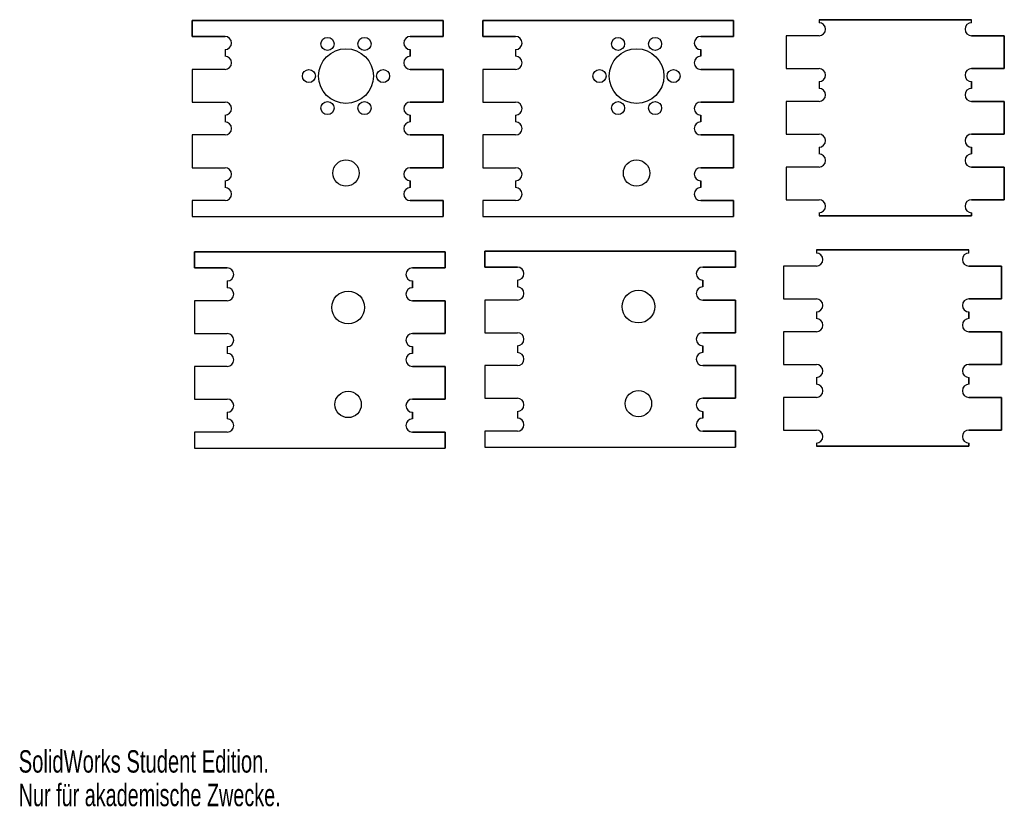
# Paper-space layout 'Layout1' of a CAD drawing. Extents: x 0 to 452, y 3 to 364.
import ezdxf
from ezdxf.enums import TextEntityAlignment as Align

# ---------------------------------------------------------------- set-up
doc = ezdxf.new("R2010")
doc.units = 0
doc.layers.get('0').update_dxf_attribs({"linetype": 'CONTINUOUS'})
for name, color, linetype in [('HOLES', 30, 'CONTINUOUS'), ('INNER', 3, 'CONTINUOUS'), ('OUTLINE', 1, 'CONTINUOUS')]:
    doc.layers.add(name, color=color, linetype=linetype)

# ---------------------------------------------------------------- blocks, each defined once
blk = doc.blocks.new('BLOCK1')
at = {"layer": 'OUTLINE', "color": 179}
for p, q in [((0, 90), (115, 90)), ((0, 82.65), (0, 90)), ((0, 90), (0, 82.65)), ((115, 90), (0, 90)), ((115, 90), (115, 82.65)), ((115, 82.65), (115, 90)), ((15, 82.65), (0, 82.65)), ((0, 82.65), (15, 82.65)), ((115, 82.65), (100, 82.65)), ((100, 82.65), (115, 82.65)), ((15, 76.65), (15, 73.55)), ((15, 76.65), (15, 73.55)), ((100, 76.65), (100, 73.55)), ((100, 73.55), (100, 76.65)), ((15, 67.55), (0, 67.55)), ((0, 67.55), (0, 52.55)), ((0, 67.55), (0, 52.55)), ((15, 67.55), (0, 67.55)), ((100, 67.55), (115, 67.55)), ((115, 67.55), (100, 67.55)), ((115, 67.55), (115, 52.55)), ((115, 52.55), (115, 67.55)), ((0, 52.55), (15, 52.55)), ((0, 52.55), (15, 52.55)), ((115, 52.55), (100, 52.55)), ((100, 52.55), (115, 52.55)), ((15, 46.55), (15, 43.45)), ((15, 46.55), (15, 43.45)), ((100, 46.55), (100, 43.45)), ((100, 43.45), (100, 46.55)), ((15, 37.45), (0, 37.45)), ((0, 37.45), (0, 22.45)), ((0, 37.45), (0, 22.45)), ((15, 37.45), (0, 37.45)), ((100, 37.45), (115, 37.45)), ((115, 37.45), (100, 37.45)), ((115, 37.45), (115, 22.45)), ((115, 22.45), (115, 37.45)), ((0, 22.45), (15, 22.45)), ((0, 22.45), (15, 22.45)), ((115, 22.45), (100, 22.45)), ((100, 22.45), (115, 22.45)), ((15, 16.45), (15, 13.35)), ((15, 16.45), (15, 13.35)), ((100, 16.45), (100, 13.35)), ((100, 13.35), (100, 16.45)), ((15, 7.35), (0, 7.35)), ((0, 7.35), (0, 0)), ((15, 7.35), (0, 7.35)), ((0, 7.35), (0, 0)), ((100, 7.35), (115, 7.35)), ((115, 7.35), (100, 7.35)), ((115, 7.35), (115, 0)), ((115, 0), (115, 7.35)), ((0, 0), (115, 0)), ((0, 0), (115, 0))]:
    blk.add_line(p, q, dxfattribs=at)
for centre, start, end in [((15, 79.65), 270, 90), ((15, 79.65), 270, 90), ((100, 79.65), 90, 270), ((100, 79.65), 90, 270), ((15, 70.55), 270, 90), ((15, 70.55), 270, 90), ((100, 70.55), 90, 270), ((100, 70.55), 90, 270), ((15, 49.55), 270, 90), ((15, 49.55), 270, 90), ((100, 49.55), 90, 270), ((100, 49.55), 90, 270), ((15, 40.45), 270, 90), ((15, 40.45), 270, 90), ((100, 40.45), 90, 270), ((100, 40.45), 90, 270), ((15, 19.45), 270, 90), ((15, 19.45), 270, 90), ((100, 19.45), 90, 270), ((100, 19.45), 90, 270), ((15, 10.35), 270, 90), ((15, 10.35), 270, 90), ((100, 10.35), 90, 270), ((100, 10.35), 90, 270)]:
    blk.add_arc(centre, 3, start, end, dxfattribs=at)
blk = doc.blocks.new('BLOCK5')
at = {"layer": 'OUTLINE', "color": 179}
for p, q in [((0, 90), (115, 90)), ((0, 82.65), (0, 90)), ((0, 90), (0, 82.65)), ((115, 90), (0, 90)), ((115, 90), (115, 82.65)), ((115, 82.65), (115, 90)), ((15, 82.65), (0, 82.65)), ((0, 82.65), (15, 82.65)), ((115, 82.65), (100, 82.65)), ((100, 82.65), (115, 82.65)), ((15, 76.65), (15, 73.55)), ((15, 76.65), (15, 73.55)), ((100, 76.65), (100, 73.55)), ((100, 73.55), (100, 76.65)), ((15, 67.55), (0, 67.55)), ((0, 67.55), (0, 52.55)), ((0, 67.55), (0, 52.55)), ((15, 67.55), (0, 67.55)), ((100, 67.55), (115, 67.55)), ((115, 67.55), (100, 67.55)), ((115, 67.55), (115, 52.55)), ((115, 52.55), (115, 67.55)), ((0, 52.55), (15, 52.55)), ((0, 52.55), (15, 52.55)), ((115, 52.55), (100, 52.55)), ((100, 52.55), (115, 52.55)), ((15, 46.55), (15, 43.45)), ((15, 46.55), (15, 43.45)), ((100, 46.55), (100, 43.45)), ((100, 43.45), (100, 46.55)), ((15, 37.45), (0, 37.45)), ((0, 37.45), (0, 22.45)), ((0, 37.45), (0, 22.45)), ((15, 37.45), (0, 37.45)), ((100, 37.45), (115, 37.45)), ((115, 37.45), (100, 37.45)), ((115, 37.45), (115, 22.45)), ((115, 22.45), (115, 37.45)), ((0, 22.45), (15, 22.45)), ((0, 22.45), (15, 22.45)), ((115, 22.45), (100, 22.45)), ((100, 22.45), (115, 22.45)), ((15, 16.45), (15, 13.35)), ((15, 16.45), (15, 13.35)), ((100, 16.45), (100, 13.35)), ((100, 13.35), (100, 16.45)), ((15, 7.35), (0, 7.35)), ((0, 7.35), (0, 0)), ((15, 7.35), (0, 7.35)), ((0, 7.35), (0, 0)), ((100, 7.35), (115, 7.35)), ((115, 7.35), (100, 7.35)), ((115, 7.35), (115, 0)), ((115, 0), (115, 7.35)), ((0, 0), (115, 0)), ((0, 0), (115, 0))]:
    blk.add_line(p, q, dxfattribs=at)
for centre, start, end in [((15, 79.65), 270, 90), ((15, 79.65), 270, 90), ((100, 79.65), 90, 270), ((100, 79.65), 90, 270), ((15, 70.55), 270, 90), ((15, 70.55), 270, 90), ((100, 70.55), 90, 270), ((100, 70.55), 90, 270), ((15, 49.55), 270, 90), ((15, 49.55), 270, 90), ((100, 49.55), 90, 270), ((100, 49.55), 90, 270), ((15, 40.45), 270, 90), ((15, 40.45), 270, 90), ((100, 40.45), 90, 270), ((100, 40.45), 90, 270), ((15, 19.45), 270, 90), ((15, 19.45), 270, 90), ((100, 19.45), 90, 270), ((100, 19.45), 90, 270), ((15, 10.35), 270, 90), ((15, 10.35), 270, 90), ((100, 10.35), 90, 270), ((100, 10.35), 90, 270)]:
    blk.add_arc(centre, 3, start, end, dxfattribs=at)
blk = doc.blocks.new('BLOCK6')
at = {"layer": 'OUTLINE', "color": 179}
for p, q in [((15, 90), (15, 88.6)), ((15, 90), (85, 90)), ((15, 90), (15, 88.6)), ((85, 90), (15, 90)), ((85, 88.6), (85, 90)), ((85, 88.6), (85, 90)), ((15, 82.6), (0, 82.6)), ((0, 82.6), (0, 67.6)), ((0, 82.6), (0, 67.6)), ((15, 82.6), (0, 82.6)), ((85, 82.6), (100, 82.6)), ((100, 82.6), (85, 82.6)), ((100, 82.6), (100, 67.6)), ((100, 67.6), (100, 82.6)), ((0, 67.6), (15, 67.6)), ((0, 67.6), (15, 67.6)), ((100, 67.6), (85, 67.6)), ((85, 67.6), (100, 67.6)), ((15, 61.6), (15, 58.5)), ((15, 61.6), (15, 58.5)), ((85, 61.6), (85, 58.5)), ((85, 58.5), (85, 61.6)), ((15, 52.5), (0, 52.5)), ((0, 52.5), (0, 37.5)), ((0, 52.5), (0, 37.5)), ((15, 52.5), (0, 52.5)), ((85, 52.5), (100, 52.5)), ((100, 52.5), (85, 52.5)), ((100, 52.5), (100, 37.5)), ((100, 37.5), (100, 52.5)), ((0, 37.5), (15, 37.5)), ((0, 37.5), (15, 37.5)), ((100, 37.5), (85, 37.5)), ((85, 37.5), (100, 37.5)), ((15, 31.5), (15, 28.4)), ((15, 31.5), (15, 28.4)), ((85, 31.5), (85, 28.4)), ((85, 28.4), (85, 31.5)), ((0, 22.4), (0, 7.4)), ((15, 22.4), (0, 22.4)), ((0, 22.4), (0, 7.4)), ((15, 22.4), (0, 22.4)), ((85, 22.4), (100, 22.4)), ((100, 22.4), (85, 22.4)), ((100, 22.4), (100, 7.4)), ((100, 7.4), (100, 22.4)), ((0, 7.4), (15, 7.4)), ((0, 7.4), (15, 7.4)), ((100, 7.4), (85, 7.4)), ((85, 7.4), (100, 7.4)), ((15, 1.4), (15, 0)), ((15, 1.4), (15, 0)), ((85, 0), (15, 0)), ((15, 0), (85, 0)), ((85, 1.4), (85, 0)), ((85, 0), (85, 1.4))]:
    blk.add_line(p, q, dxfattribs=at)
for centre, start, end in [((15, 85.6), 270, 90), ((15, 85.6), 270, 90), ((85, 85.6), 90, 270), ((85, 85.6), 90, 270), ((15, 64.6), 270, 90), ((15, 64.6), 270, 90), ((85, 64.6), 90, 270), ((85, 64.6), 90, 270), ((15, 55.5), 270, 90), ((15, 55.5), 270, 90), ((85, 55.5), 90, 270), ((85, 55.5), 90, 270), ((15, 34.5), 270, 90), ((15, 34.5), 270, 90), ((85, 34.5), 90, 270), ((85, 34.5), 90, 270), ((15, 25.4), 270, 90), ((15, 25.4), 270, 90), ((85, 25.4), 90, 270), ((85, 25.4), 90, 270), ((15, 4.4), 270, 90), ((15, 4.4), 270, 90), ((85, 4.4), 90, 270), ((85, 4.4), 90, 270)]:
    blk.add_arc(centre, 3, start, end, dxfattribs=at)
blk = doc.blocks.new('BLOCK4')
at = {"layer": 'OUTLINE', "color": 179}
for p, q in [((0, 90), (115, 90)), ((0, 82.65), (0, 90)), ((0, 90), (0, 82.65)), ((115, 90), (0, 90)), ((115, 90), (115, 82.65)), ((115, 82.65), (115, 90)), ((15, 82.65), (0, 82.65)), ((0, 82.65), (15, 82.65)), ((115, 82.65), (100, 82.65)), ((100, 82.65), (115, 82.65)), ((15, 76.65), (15, 73.55)), ((15, 76.65), (15, 73.55)), ((100, 76.65), (100, 73.55)), ((100, 73.55), (100, 76.65)), ((15, 67.55), (0, 67.55)), ((0, 67.55), (0, 52.55)), ((0, 67.55), (0, 52.55)), ((15, 67.55), (0, 67.55)), ((100, 67.55), (115, 67.55)), ((115, 67.55), (100, 67.55)), ((115, 67.55), (115, 52.55)), ((115, 52.55), (115, 67.55)), ((0, 52.55), (15, 52.55)), ((0, 52.55), (15, 52.55)), ((115, 52.55), (100, 52.55)), ((100, 52.55), (115, 52.55)), ((15, 46.55), (15, 43.45)), ((15, 46.55), (15, 43.45)), ((100, 46.55), (100, 43.45)), ((100, 43.45), (100, 46.55)), ((15, 37.45), (0, 37.45)), ((0, 37.45), (0, 22.45)), ((0, 37.45), (0, 22.45)), ((15, 37.45), (0, 37.45)), ((100, 37.45), (115, 37.45)), ((115, 37.45), (100, 37.45)), ((115, 37.45), (115, 22.45)), ((115, 22.45), (115, 37.45)), ((0, 22.45), (15, 22.45)), ((0, 22.45), (15, 22.45)), ((115, 22.45), (100, 22.45)), ((100, 22.45), (115, 22.45)), ((15, 16.45), (15, 13.35)), ((15, 16.45), (15, 13.35)), ((100, 16.45), (100, 13.35)), ((100, 13.35), (100, 16.45)), ((15, 7.35), (0, 7.35)), ((0, 7.35), (0, 0)), ((15, 7.35), (0, 7.35)), ((0, 7.35), (0, 0)), ((100, 7.35), (115, 7.35)), ((115, 7.35), (100, 7.35)), ((115, 7.35), (115, 0)), ((115, 0), (115, 7.35)), ((0, 0), (115, 0)), ((0, 0), (115, 0))]:
    blk.add_line(p, q, dxfattribs=at)
for centre, start, end in [((15, 79.65), 270, 90), ((15, 79.65), 270, 90), ((100, 79.65), 90, 270), ((100, 79.65), 90, 270), ((15, 70.55), 270, 90), ((15, 70.55), 270, 90), ((100, 70.55), 90, 270), ((100, 70.55), 90, 270), ((15, 49.55), 270, 90), ((15, 49.55), 270, 90), ((100, 49.55), 90, 270), ((100, 49.55), 90, 270), ((15, 40.45), 270, 90), ((15, 40.45), 270, 90), ((100, 40.45), 90, 270), ((100, 40.45), 90, 270), ((15, 19.45), 270, 90), ((15, 19.45), 270, 90), ((100, 19.45), 90, 270), ((100, 19.45), 90, 270), ((15, 10.35), 270, 90), ((15, 10.35), 270, 90), ((100, 10.35), 90, 270), ((100, 10.35), 90, 270)]:
    blk.add_arc(centre, 3, start, end, dxfattribs=at)
blk = doc.blocks.new('BLOCK3')
at = {"layer": 'OUTLINE', "color": 179}
for p, q in [((15, 90), (15, 88.6)), ((15, 90), (85, 90)), ((15, 90), (15, 88.6)), ((85, 90), (15, 90)), ((85, 88.6), (85, 90)), ((85, 88.6), (85, 90)), ((15, 82.6), (0, 82.6)), ((0, 82.6), (0, 67.6)), ((0, 82.6), (0, 67.6)), ((15, 82.6), (0, 82.6)), ((85, 82.6), (100, 82.6)), ((100, 82.6), (85, 82.6)), ((100, 82.6), (100, 67.6)), ((100, 67.6), (100, 82.6)), ((0, 67.6), (15, 67.6)), ((0, 67.6), (15, 67.6)), ((100, 67.6), (85, 67.6)), ((85, 67.6), (100, 67.6)), ((15, 61.6), (15, 58.5)), ((15, 61.6), (15, 58.5)), ((85, 61.6), (85, 58.5)), ((85, 58.5), (85, 61.6)), ((15, 52.5), (0, 52.5)), ((0, 52.5), (0, 37.5)), ((0, 52.5), (0, 37.5)), ((15, 52.5), (0, 52.5)), ((85, 52.5), (100, 52.5)), ((100, 52.5), (85, 52.5)), ((100, 52.5), (100, 37.5)), ((100, 37.5), (100, 52.5)), ((0, 37.5), (15, 37.5)), ((0, 37.5), (15, 37.5)), ((100, 37.5), (85, 37.5)), ((85, 37.5), (100, 37.5)), ((15, 31.5), (15, 28.4)), ((15, 31.5), (15, 28.4)), ((85, 31.5), (85, 28.4)), ((85, 28.4), (85, 31.5)), ((0, 22.4), (0, 7.4)), ((15, 22.4), (0, 22.4)), ((0, 22.4), (0, 7.4)), ((15, 22.4), (0, 22.4)), ((85, 22.4), (100, 22.4)), ((100, 22.4), (85, 22.4)), ((100, 22.4), (100, 7.4)), ((100, 7.4), (100, 22.4)), ((0, 7.4), (15, 7.4)), ((0, 7.4), (15, 7.4)), ((100, 7.4), (85, 7.4)), ((85, 7.4), (100, 7.4)), ((15, 1.4), (15, 0)), ((15, 1.4), (15, 0)), ((85, 0), (15, 0)), ((15, 0), (85, 0)), ((85, 1.4), (85, 0)), ((85, 0), (85, 1.4))]:
    blk.add_line(p, q, dxfattribs=at)
for centre, start, end in [((15, 85.6), 270, 90), ((15, 85.6), 270, 90), ((85, 85.6), 90, 270), ((85, 85.6), 90, 270), ((15, 64.6), 270, 90), ((15, 64.6), 270, 90), ((85, 64.6), 90, 270), ((85, 64.6), 90, 270), ((15, 55.5), 270, 90), ((15, 55.5), 270, 90), ((85, 55.5), 90, 270), ((85, 55.5), 90, 270), ((15, 34.5), 270, 90), ((15, 34.5), 270, 90), ((85, 34.5), 90, 270), ((85, 34.5), 90, 270), ((15, 25.4), 270, 90), ((15, 25.4), 270, 90), ((85, 25.4), 90, 270), ((85, 25.4), 90, 270), ((15, 4.4), 270, 90), ((15, 4.4), 270, 90), ((85, 4.4), 90, 270), ((85, 4.4), 90, 270)]:
    blk.add_arc(centre, 3, start, end, dxfattribs=at)
blk = doc.blocks.new('BLOCK2')
at = {"layer": 'OUTLINE', "color": 179}
for p, q in [((0, 90), (115, 90)), ((0, 82.65), (0, 90)), ((0, 90), (0, 82.65)), ((115, 90), (0, 90)), ((115, 90), (115, 82.65)), ((115, 82.65), (115, 90)), ((15, 82.65), (0, 82.65)), ((0, 82.65), (15, 82.65)), ((115, 82.65), (100, 82.65)), ((100, 82.65), (115, 82.65)), ((15, 76.65), (15, 73.55)), ((15, 76.65), (15, 73.55)), ((100, 76.65), (100, 73.55)), ((100, 73.55), (100, 76.65)), ((15, 67.55), (0, 67.55)), ((0, 67.55), (0, 52.55)), ((0, 67.55), (0, 52.55)), ((15, 67.55), (0, 67.55)), ((100, 67.55), (115, 67.55)), ((115, 67.55), (100, 67.55)), ((115, 67.55), (115, 52.55)), ((115, 52.55), (115, 67.55)), ((0, 52.55), (15, 52.55)), ((0, 52.55), (15, 52.55)), ((115, 52.55), (100, 52.55)), ((100, 52.55), (115, 52.55)), ((15, 46.55), (15, 43.45)), ((15, 46.55), (15, 43.45)), ((100, 46.55), (100, 43.45)), ((100, 43.45), (100, 46.55)), ((15, 37.45), (0, 37.45)), ((0, 37.45), (0, 22.45)), ((0, 37.45), (0, 22.45)), ((15, 37.45), (0, 37.45)), ((100, 37.45), (115, 37.45)), ((115, 37.45), (100, 37.45)), ((115, 37.45), (115, 22.45)), ((115, 22.45), (115, 37.45)), ((0, 22.45), (15, 22.45)), ((0, 22.45), (15, 22.45)), ((115, 22.45), (100, 22.45)), ((100, 22.45), (115, 22.45)), ((15, 16.45), (15, 13.35)), ((15, 16.45), (15, 13.35)), ((100, 16.45), (100, 13.35)), ((100, 13.35), (100, 16.45)), ((15, 7.35), (0, 7.35)), ((0, 7.35), (0, 0)), ((15, 7.35), (0, 7.35)), ((0, 7.35), (0, 0)), ((100, 7.35), (115, 7.35)), ((115, 7.35), (100, 7.35)), ((115, 7.35), (115, 0)), ((115, 0), (115, 7.35)), ((0, 0), (115, 0)), ((0, 0), (115, 0))]:
    blk.add_line(p, q, dxfattribs=at)
for centre, start, end in [((15, 79.65), 270, 90), ((15, 79.65), 270, 90), ((100, 79.65), 90, 270), ((100, 79.65), 90, 270), ((15, 70.55), 270, 90), ((15, 70.55), 270, 90), ((100, 70.55), 90, 270), ((100, 70.55), 90, 270), ((15, 49.55), 270, 90), ((15, 49.55), 270, 90), ((100, 49.55), 90, 270), ((100, 49.55), 90, 270), ((15, 40.45), 270, 90), ((15, 40.45), 270, 90), ((100, 40.45), 90, 270), ((100, 40.45), 90, 270), ((15, 19.45), 270, 90), ((15, 19.45), 270, 90), ((100, 19.45), 90, 270), ((100, 19.45), 90, 270), ((15, 10.35), 270, 90), ((15, 10.35), 270, 90), ((100, 10.35), 90, 270), ((100, 10.35), 90, 270)]:
    blk.add_arc(centre, 3, start, end, dxfattribs=at)

psp = doc.layouts.get("Layout1")

# ---------------------------------------------------------------- linework, layer by layer
at = {"layer": 'HOLES', "color": 179, "linetype": 'CONTINUOUS'}
for centre in [(141.64, 352.78), (158.64, 352.78), (274.93, 352.78), (291.93, 352.78), (133.14, 338.06), (167.14, 338.06), (266.43, 338.06), (300.43, 338.06), (141.64, 323.34), (158.64, 323.34), (274.93, 323.34), (291.93, 323.34)]:
    psp.add_circle(centre, 3, dxfattribs=at)
at = {"layer": 'INNER', "color": 179, "linetype": 'CONTINUOUS'}
for centre, radius in [((150.14, 338.06), 12.55), ((283.43, 338.06), 12.55), ((150.14, 293.56), 6.05), ((283.43, 293.56), 6.05), ((151.12, 231.89), 7.5), ((284.29, 232.26), 7.5), ((151.12, 187.39), 6.05), ((284.29, 187.76), 6.05)]:
    psp.add_circle(centre, radius, dxfattribs=at)

# ---------------------------------------------------------------- block references
at = {"layer": 'OUTLINE'}
for name, p in [('BLOCK1', (79.64, 273.56)), ('BLOCK2', (212.93, 273.56)), ('BLOCK3', (352.13, 273.91)), ('BLOCK5', (213.79, 167.76)), ('BLOCK6', (350.9, 168.25)), ('BLOCK4', (80.62, 167.39))]:
    psp.add_blockref(name, p, dxfattribs=at)

# ---------------------------------------------------------------- texts
at = {"color": 7, "linetype": 'CONTINUOUS'}
for s, width, p in [('SolidWorks Student Edition.', 0.674074, (0, 15.41)), ('Nur für akademische Zwecke.', 0.661111, (0, 0))]:
    psp.add_text(s, height=10.2762, dxfattribs=dict(at, width=width)).set_placement(p, align=Align.BOTTOM_LEFT)

doc.saveas('drawing.dxf')
